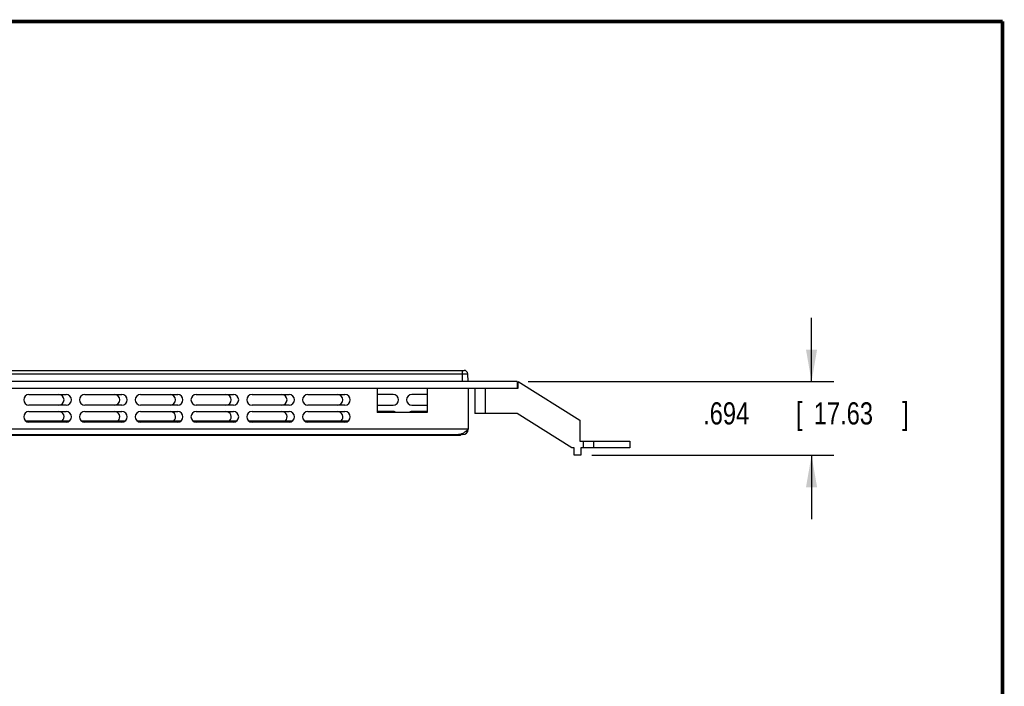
# Model space of a CAD drawing. Header units: inches. Extents: x 0.2 to 16.8, y 0.1 to 10.8.
# Tile 12 of 12: x 11.2 to 16.8, y 7 to 10.8. Entities that reach past the tile are written whole.
import ezdxf

# ---------------------------------------------------------------- set-up
doc = ezdxf.new("R2010")
doc.units = ezdxf.units.IN
doc.header["$LTSCALE"] = 0.935
doc.header["$MEASUREMENT"] = 0
doc.layers.get('0').update_dxf_attribs({"linetype": 'CONTINUOUS'})
doc.layers.add('DIMENSIONS', color=7, linetype='CONTINUOUS')
doc.styles.get("Standard").update_dxf_attribs({"font": 'txt', "width": 0.8})
doc.dimstyles.new('DIMSTYLE_1', dxfattribs={"dimtxt": 0.125, "dimasz": 0.18, "dimexe": 0.18, "dimexo": 0.0625, "dimgap": 0.09, "dimtad": 0, "dimtih": 1, "dimtoh": 1, "dimdec": 3, "dimlfac": 1.666667, "dimzin": 4, "dimdsep": 46, "dimtxsty": 'STANDARD', "dimblk": '_FILLED', "dimblk1": '_FILLED', "dimblk2": '_FILLED', "dimcen": 0.09, "dimadec": 0, "dimazin": 0, "dimtp": 0.005, "dimtm": 0.005, "dimtfac": 1, "dimtdec": 3, "dimtofl": 0, "dimtmove": 0, "dimatfit": 3, "dimldrblk": '_FILLED', "dimfxl": 1, "dimtolj": 1, "dimtzin": 4, "dimarcsym": 0})

# ---------------------------------------------------------------- blocks, each defined once
blk = doc.blocks.new('_FILLED')
at = {"color": 0, "linetype": 'BYBLOCK'}
blk.add_solid([(0, 0), (-1, 0.174), (-1, -0.174)], dxfattribs=at)
blk = doc.blocks.new('*D0')
at = {"layer": 'DIMENSIONS', "color": 2, "linetype": 'CONTINUOUS'}
for p, q in [((15.671, 8.7257), (15.671, 9.0857)), ((14.0703, 8.7257), (15.796, 8.7257)), ((14.4298, 8.3093), (15.796, 8.3093)), ((15.671, 8.3093), (15.671, 7.9493))]:
    blk.add_line(p, q, dxfattribs=at)
at = {"layer": 'DIMENSIONS', "color": 2, "linetype": 'CONTINUOUS', "xscale": 0.18, "yscale": 0.18, "zscale": 0.18}
for p, rotation in [((15.671, 8.7257), 270), ((15.671, 8.3093), 90)]:
    blk.add_blockref('_FILLED', p, dxfattribs=dict(at, rotation=rotation))
at = {"layer": 'DIMENSIONS', "color": 2, "linetype": 'CONTINUOUS', "width": 0.8}
for s, p in [('.694', (15.0585, 8.4835)), ('[', (15.5835, 8.4835)), ('17.63', (15.6835, 8.4835)), (']', (16.1835, 8.4835))]:
    blk.add_text(s, height=0.125, dxfattribs=at).set_placement(p)

msp = doc.modelspace()

# ---------------------------------------------------------------- linework, layer by layer
at = {"color": 7, "linetype": 'CONTINUOUS'}
for p, q in [((6.68882, 8.78872), (13.70774, 8.78872)), ((6.69924, 8.76918), (13.71536, 8.76918)), ((13.69732, 8.78872), (13.69732, 8.72572)), ((13.71536, 8.76918), (13.72264, 8.76918)), ((13.72264, 8.76918), (13.72869, 8.76918)), ((13.73173, 8.72572), (13.72869, 8.76918)), ((14.00784, 8.72572), (6.63804, 8.72572)), ((6.63804, 8.68852), (14.01328, 8.68852)), ((13.76784, 8.68852), (13.76784, 8.54512)), ((13.82784, 8.68852), (13.82784, 8.54512)), ((14.00784, 8.72572), (14.00784, 8.68852)), ((14.01328, 8.72572), (14.36244, 8.50732)), ((14.01328, 8.68852), (14.01328, 8.72572)), ((13.30792, 8.65252), (13.21704, 8.65252)), ((13.49904, 8.65252), (13.41292, 8.65252)), ((13.21704, 8.59252), (13.30792, 8.59252)), ((13.41292, 8.59252), (13.49904, 8.59252)), ((13.30792, 8.55652), (13.21704, 8.55652)), ((13.49904, 8.55652), (13.41292, 8.55652)), ((14.00784, 8.54512), (13.76784, 8.54512)), ((14.31767, 8.35132), (14.00784, 8.54512)), ((11.22971, 8.50464), (11.48013, 8.50464)), ((11.54471, 8.50464), (11.79513, 8.50464)), ((11.85971, 8.50464), (12.11013, 8.50464)), ((12.17471, 8.50464), (12.42513, 8.50464)), ((12.48971, 8.50464), (12.74013, 8.50464)), ((12.80471, 8.50464), (13.05513, 8.50464)), ((14.36244, 8.50732), (14.36244, 8.38852)), ((13.6885, 8.42184), (7.21404, 8.42184)), ((13.6765, 8.42604), (13.6765, 8.42184)), ((13.6885, 8.42604), (13.67724, 8.42604)), ((13.6885, 8.42604), (13.6885, 8.42184)), ((13.70092, 8.43329), (13.70092, 8.42604)), ((14.33008, 8.35132), (14.31767, 8.35132)), ((14.33008, 8.30932), (14.33008, 8.35132)), ((14.36244, 8.38852), (14.64504, 8.38852)), ((14.64504, 8.35132), (14.36728, 8.35132)), ((14.36728, 8.35132), (14.36728, 8.30932)), ((14.38223, 8.35132), (14.38223, 8.38852)), ((14.44071, 8.35132), (14.44071, 8.38852)), ((14.64504, 8.38852), (14.64504, 8.35132)), ((14.36728, 8.30932), (14.33008, 8.30932))]:
    msp.add_line(p, q, dxfattribs=at)
at = {"color": 3, "linetype": 'CONTINUOUS'}
for p, q in [((13.21704, 8.68852), (13.21704, 8.55052)), ((13.49904, 8.68852), (13.49904, 8.55052)), ((13.73092, 8.68852), (13.73092, 8.45604)), ((11.24992, 8.65252), (11.45992, 8.65252)), ((11.56492, 8.65252), (11.77492, 8.65252)), ((11.87992, 8.65252), (12.08992, 8.65252)), ((12.19492, 8.65252), (12.40492, 8.65252)), ((12.50992, 8.65252), (12.71992, 8.65252)), ((12.82492, 8.65252), (13.03492, 8.65252)), ((11.45992, 8.59252), (11.24992, 8.59252)), ((11.77492, 8.59252), (11.56492, 8.59252)), ((12.08992, 8.59252), (11.87992, 8.59252)), ((12.40492, 8.59252), (12.19492, 8.59252)), ((12.71992, 8.59252), (12.50992, 8.59252)), ((13.03492, 8.59252), (12.82492, 8.59252)), ((11.24992, 8.55652), (11.45992, 8.55652)), ((11.56492, 8.55652), (11.77492, 8.55652)), ((11.87992, 8.55652), (12.08992, 8.55652)), ((12.19492, 8.55652), (12.40492, 8.55652)), ((12.50992, 8.55652), (12.71992, 8.55652)), ((12.82492, 8.55652), (13.03492, 8.55652)), ((13.49904, 8.55052), (13.21704, 8.55052)), ((13.73092, 8.45604), (7.92137, 8.45604)), ((11.45992, 8.49652), (11.24992, 8.49652)), ((11.77492, 8.49652), (11.56492, 8.49652)), ((12.08992, 8.49652), (11.87992, 8.49652)), ((12.40492, 8.49652), (12.19492, 8.49652)), ((12.71992, 8.49652), (12.50992, 8.49652)), ((13.03492, 8.49652), (12.82492, 8.49652)), ((6.64404, 8.42604), (13.67724, 8.42604)), ((13.70092, 8.42604), (13.6885, 8.42604))]:
    msp.add_line(p, q, dxfattribs=at)
at = {"color": 7, "linetype": 'CONTINUOUS', "const_width": 0.02}
for points in [[(16.75, 10.75859), (0.25, 10.75859)], [(16.75, 0.25859), (16.75, 10.75859)]]:
    msp.add_lwpolyline(points, dxfattribs=at)
at = {"color": 7, "linetype": 'CONTINUOUS'}
for centre, radius, start, end in [((13.70774, 8.76772), 0.021, 4, 90), ((11.41792, 8.62252), 0.03, 270, 90), ((11.73292, 8.62252), 0.03, 270, 90), ((12.04792, 8.62252), 0.03, 270, 90), ((12.36292, 8.62252), 0.03, 270, 90), ((12.67792, 8.62252), 0.03, 270, 90), ((12.99292, 8.62252), 0.03, 270, 90), ((13.30792, 8.62252), 0.03, 270, 90), ((13.41292, 8.62252), 0.03, 90, 270), ((11.41792, 8.52652), 0.03, 312.73048, 90), ((11.73292, 8.52652), 0.03, 312.73048, 90), ((12.04792, 8.52652), 0.03, 312.73048, 90), ((12.36292, 8.52652), 0.03, 312.73048, 90), ((12.67792, 8.52652), 0.03, 312.73048, 90), ((12.99292, 8.52652), 0.03, 312.73048, 90), ((13.30792, 8.52652), 0.03, 54.62133, 90), ((13.41292, 8.52652), 0.03, 90, 125.37867)]:
    msp.add_arc(centre, radius, start, end, dxfattribs=at)
at = {"color": 3, "linetype": 'CONTINUOUS'}
for centre, start, end in [((11.24992, 8.62252), 90, 270), ((11.45992, 8.62252), 270, 90), ((11.56492, 8.62252), 90, 270), ((11.77492, 8.62252), 270, 90), ((11.87992, 8.62252), 90, 270), ((12.08992, 8.62252), 270, 90), ((12.19492, 8.62252), 90, 270), ((12.40492, 8.62252), 270, 90), ((12.50992, 8.62252), 90, 270), ((12.71992, 8.62252), 270, 90), ((12.82492, 8.62252), 90, 270), ((13.03492, 8.62252), 270, 90), ((11.24992, 8.52652), 90, 270), ((11.45992, 8.52652), 270, 90), ((11.56492, 8.52652), 90, 270), ((11.77492, 8.52652), 270, 90), ((11.87992, 8.52652), 90, 270), ((12.08992, 8.52652), 270, 90), ((12.19492, 8.52652), 90, 270), ((12.40492, 8.52652), 270, 90), ((12.50992, 8.52652), 90, 270), ((12.71992, 8.52652), 270, 90), ((12.82492, 8.52652), 90, 270), ((13.03492, 8.52652), 270, 90), ((13.70092, 8.45604), 270, 360)]:
    msp.add_arc(centre, 0.03, start, end, dxfattribs=at)
for points, knots in [([(13.73092, 8.45604), (13.72869, 8.45408), (13.72469, 8.45057), (13.72063, 8.44713), (13.71882, 8.44563)], [0, 0, 0, 0, 0.5579265, 1, 1, 1, 1]), ([(13.68759, 8.4274), (13.68639, 8.42709), (13.68298, 8.42635), (13.67948, 8.42604), (13.67724, 8.42604)], [0, 0, 0, 0, 0.3557307, 1, 1, 1, 1]), ([(13.70408, 8.43482), (13.7019, 8.43347), (13.69756, 8.43103), (13.69296, 8.42909), (13.69066, 8.42832)], [0, 0, 0, 0, 0.5139224, 1, 1, 1, 1]), ([(13.7175, 8.44456), (13.7153, 8.44278), (13.71094, 8.43938), (13.70638, 8.43625), (13.70408, 8.43482)], [0, 0, 0, 0, 0.5112899, 1, 1, 1, 1])]:
    msp.add_open_spline(points, degree=3, knots=knots, dxfattribs=at)
for points in [[(13.68827, 8.42759), (13.68804, 8.42752), (13.68781, 8.42746), (13.68759, 8.4274)], [(13.69066, 8.42832), (13.68987, 8.42806), (13.68907, 8.42781), (13.68827, 8.42759)], [(13.71882, 8.44563), (13.71838, 8.44527), (13.71794, 8.44491), (13.7175, 8.44456)]]:
    msp.add_open_spline(points, degree=3, dxfattribs=at)

# ---------------------------------------------------------------- dimensions: what is measured, and where the dimension line sits
at = {"layer": 'DIMENSIONS', "color": 2, "linetype": 'CONTINUOUS'}
dim = msp.add_linear_dim(base=(15.67097, 8.30932), p1=(14.07034, 8.72572), p2=(14.42978, 8.30932), angle=270, dimstyle='DIMSTYLE_1', dxfattribs=at)
dim.commit()
dim.dimension.update_dxf_attribs({"geometry": '*D0', "text_midpoint": (15.67097, 8.54601), "dimtype": 160})

doc.saveas('drawing.dxf')
